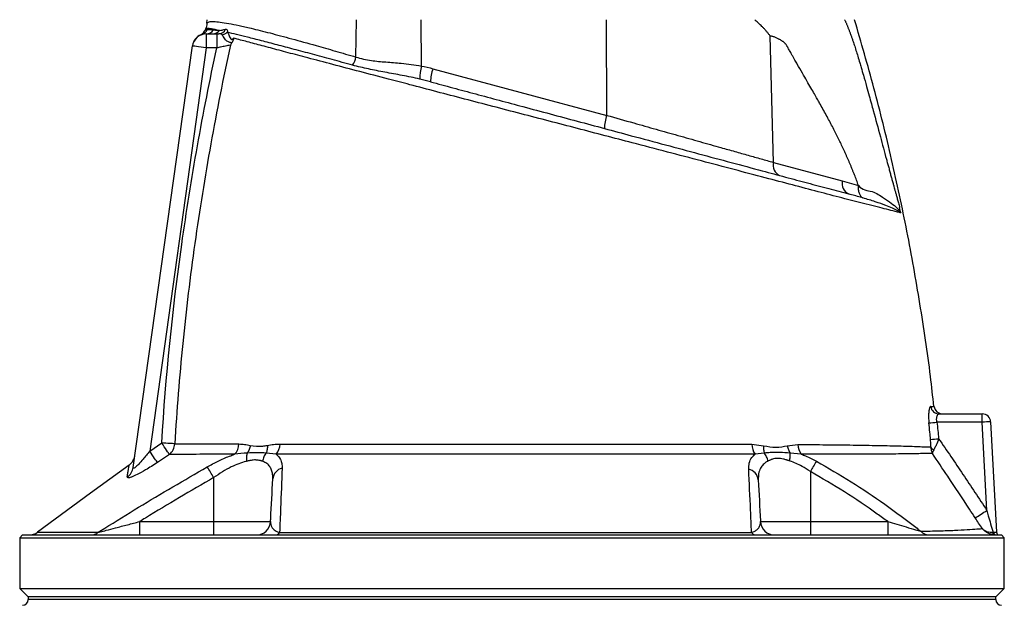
# Model space of a CAD drawing. Header units: millimetres. Extents: x 1849 to 3575, y 677 to 4294.
# Tile 4 of 5: x 2362 to 3062, y 3356 to 3772. Entities that reach past the tile are written whole.
import ezdxf

# ---------------------------------------------------------------- set-up
doc = ezdxf.new("R2010")
doc.units = ezdxf.units.MM
doc.header["$LTSCALE"] = 2

msp = doc.modelspace()

# ---------------------------------------------------------------- linework, layer by layer
at = {"color": 7, "linetype": 'Continuous', "lineweight": 25}
for p, q in [((2494.51, 3766.34), (2494.41, 3766.06)), ((2495.37, 3769.89), (2495.46, 3772.46)), ((2601.32, 3745.93), (2601.82, 3772.46)), ((2647.81, 3739.52), (2647.71, 3772.46)), ((2779.63, 3704.53), (2779.42, 3772.46)), ((2491.01, 3761.73), (2491.02, 3761.73)), ((2494.95, 3762.46), (2494.95, 3752.46)), ((2494.95, 3762.46), (2502.36, 3762.46)), ((2502.36, 3762.46), (2502.36, 3752.46)), ((2502.36, 3762.46), (2503.74, 3762.46)), ((2898.06, 3671.14), (2895.85, 3760.82)), ((2442.96, 3454.38), (2485.05, 3753.85)), ((2494.95, 3752.46), (2454.7, 3466.06)), ((2502.36, 3752.46), (2494.95, 3752.46)), ((2656.03, 3737.65), (2779.63, 3704.53)), ((2898.06, 3671.14), (2947.1, 3658)), ((2947.1, 3658), (2958.54, 3654.7)), ((3046.57, 3486.56), (3014.4, 3486.56)), ((3015.85, 3492.46), (3046.57, 3492.46)), ((3046.57, 3486.56), (3046.57, 3492.46)), ((3049.85, 3423.89), (3046.57, 3486.56)), ((3052.56, 3486.77), (3056.67, 3408.35)), ((2454.7, 3466.06), (2463.24, 3471.78)), ((2882.74, 3470.9), (2891.15, 3469.84)), ((2907.93, 3469.77), (2915.46, 3470.73)), ((2468.66, 3463.67), (2460.16, 3457.95)), ((2544.66, 3463.82), (2537.41, 3464.63)), ((2891.64, 3464.63), (2885.04, 3463.84)), ((2917.91, 3463.83), (2909.98, 3464.64)), ((2440.13, 3456.02), (2440.13, 3456.03)), ((2924.39, 3451.47), (2924.39, 3415.94)), ((2500.13, 3447.18), (2500.13, 3415.94)), ((2447.54, 3415.94), (2447.54, 3406.46)), ((2447.54, 3415.94), (2500.13, 3415.94)), ((2500.13, 3415.94), (2540.63, 3415.94)), ((2500.13, 3415.94), (2500.13, 3406.46)), ((2888.9, 3415.94), (2924.39, 3415.94)), ((2924.39, 3415.94), (2924.39, 3406.46)), ((2924.39, 3415.94), (2979.37, 3415.94)), ((2979.37, 3415.94), (2979.37, 3406.46)), ((2364.26, 3406.46), (2362.26, 3404.46)), ((2362.26, 3404.46), (2362.26, 3368.46)), ((2362.26, 3404.46), (2712.26, 3404.46)), ((2364.26, 3406.46), (2712.26, 3406.46)), ((2712.26, 3406.46), (3060.26, 3406.46)), ((2712.26, 3404.46), (3062.26, 3404.46)), ((3054.23, 3408.39), (3054.71, 3408.36)), ((3062.26, 3404.46), (3060.26, 3406.46)), ((3062.26, 3368.46), (3062.26, 3404.46)), ((2362.26, 3368.46), (2368.26, 3362.46)), ((2362.26, 3368.46), (2712.26, 3368.46)), ((2712.26, 3368.46), (3062.26, 3368.46)), ((3056.26, 3362.46), (3062.26, 3368.46)), ((2368.26, 3362.46), (2368.26, 3360.49)), ((3056.26, 3362.46), (2368.26, 3362.46)), ((3056.26, 3360.49), (3056.26, 3362.46))]:
    msp.add_line(p, q, dxfattribs=at)
at = {"color": 8, "linetype": 'Continuous', "lineweight": 25}
msp.add_line((3056.26, 3360.49), (2368.26, 3360.49), dxfattribs=at)
at = {"color": 7, "linetype": 'Continuous', "lineweight": 25, "flags": 128}
for points in [[(2494.95, 3752.46), (2493.02, 3752.73), (2491.16, 3752.99), (2489.45, 3753.23), (2487.95, 3753.44), (2486.72, 3753.62), (2485.8, 3753.75), (2485.24, 3753.82), (2485.05, 3753.85)], [(2460.16, 3457.95), (2459.88, 3458.36), (2459.45, 3459), (2458.89, 3459.83), (2458.21, 3460.85), (2457.42, 3462.02), (2456.56, 3463.3), (2455.64, 3464.66), (2454.7, 3466.06)], [(2472.48, 3471.21), (2471.82, 3471.25), (2470.98, 3471.31), (2469.97, 3471.37), (2468.81, 3471.44), (2467.52, 3471.52), (2466.15, 3471.6), (2464.71, 3471.69), (2463.24, 3471.78)], [(2468.66, 3463.67), (2468.38, 3464.09), (2467.95, 3464.73), (2467.39, 3465.57), (2466.71, 3466.59), (2465.93, 3467.75), (2465.08, 3469.03), (2464.17, 3470.38), (2463.24, 3471.78)], [(2440.09, 3456.09), (2412.7, 3436.05), (2374.99, 3408.46)], [(3055.28, 3406.48), (3055.07, 3406.54), (3054.86, 3406.65), (3054.68, 3406.83), (3054.52, 3407.07), (3054.4, 3407.35), (3054.3, 3407.68), (3054.25, 3408.02), (3054.23, 3408.39)]]:
    msp.add_lwpolyline(points, dxfattribs=at)
at = {"color": 7, "linetype": 'Continuous', "lineweight": 25}
for centre, radius, start, end in [((2499.89, 3763.51), 5.99, 155.14736, 162.0473), ((2494.95, 3752.46), 10, 90, 172), ((2494.97, 3752.57), 10, 113.30407, 172.0034), ((2488.48, 3767.19), 6, 294.85551, 342.09009), ((2490.15, 3767.63), 5.92, 287.60626, 338.24471), ((2494.92, 3768.24), 5.78, 270.32817, 329.61449), ((2499.73, 3768), 5.54, 270.49157, 324.69298), ((2503.64, 3767.98), 5.52, 270.99914, 335.12199), ((2505.35, 3768.14), 6.4, 276.74597, 314.21452), ((2583.98, 3749.62), 17.74, 327.71794, 347.96337), ((2691.13, 3729.95), 44.36, 167.53893, 179.62461), ((2685.69, 3727.37), 31.39, 160.87764, 178.22218), ((2809.29, 3694.25), 31.39, 160.87787, 178.22195), ((2905.91, 3669.18), 8.09, 165.92822, 245.23212), ((2954.95, 3656.04), 8.09, 165.92747, 245.23344), ((3015.89, 3498.39), 5.94, 185.91358, 269.57438), ((3018.35, 3498.46), 6, 186.53624, 269.25302), ((2998.52, 3629.91), 144.22, 274.02408, 276.31956), ((3046.57, 3486.46), 6, 3, 90), ((3052.57, 3400.57), 86.2, 90.00796, 93.99383), ((3000.65, 3618.48), 144.44, 273.63946, 275.93137), ((2462.28, 3471.64), 10.21, 308.65827, 357.58837), ((2507.13, 3471.49), 11.04, 315.67885, 358.02157), ((2535.4, 3471.37), 11.95, 320.82829, 358.50954), ((2895.61, 3471.18), 12.88, 181.23615, 214.75585), ((2927.48, 3471.11), 12.03, 181.80959, 217.28087), ((3014.12, 3471.1), 4.67, 207.51994, 243.74768), ((2434.25, 3464.2), 10, 305.83552, 351.61552), ((3107.17, 3350.54), 208.79, 148.77126, 151.09267), ((2433.39, 3455.75), 9.67, 303.41618, 351.85831), ((2344.02, 3359.88), 178.86, 29.21593, 32.0638), ((2550.96, 3445.39), 8.78, 103.94447, 174.61255), ((2878.68, 3444.68), 8.71, 5.76276, 77.56618), ((2926.08, 3608.6), 222.34, 301.29355, 303.82519), ((2530.64, 3416.46), 10, 270, 357), ((2898.88, 3416.46), 10, 183, 270), ((3008.81, 3414.42), 7.96, 222.09759, 269.18733), ((2368.99, 3416.46), 10, 270, 306.87038), ((2413.01, 3414.44), 7.98, 270.43696, 309.92065), ((2543.94, 3410.02), 3.58, 275.06999, 329.74214), ((2885.77, 3410.16), 3.71, 211.01516, 265.23493), ((3056.43, 3408.15), 1.74, 173.08899, 257.32613), ((3058.67, 3408.46), 2, 183, 270), ((2364.26, 3360.49), 4, 271, 0), ((3060.26, 3360.49), 4, 180, 269)]:
    msp.add_arc(centre, radius, start, end, dxfattribs=at)
msp.add_ellipse((3050.65, 3408.46), major_axis=(6.01, -0.1), ratio=0.005781, start_param=5.451423, end_param=6.283589, dxfattribs=at)
for points, knots in [([(2495.37, 3769.89), (2495.32, 3769.25), (2495.2, 3767.94), (2494.75, 3766.67), (2494.46, 3766.04), (2494.45, 3766.02)], [0, 0, 0, 0, 0.481131, 0.982618, 1, 1, 1, 1]), ([(2504.25, 3764.8), (2502.22, 3765.21), (2498.42, 3766), (2495.27, 3766.39), (2494.73, 3766.14), (2494.45, 3766.02)], [0, 0, 0, 0, 0.362554, 0.679851, 1, 1, 1, 1]), ([(2495.37, 3769.89), (2495.78, 3770.3), (2496.59, 3771.11), (2499.94, 3771.25), (2504.66, 3770.84), (2510.66, 3769.88), (2517.99, 3768.4), (2527.57, 3766.23), (2539.94, 3763.15), (2555.42, 3759.03), (2571.22, 3754.63), (2586.6, 3750.23), (2596.42, 3747.36), (2601.32, 3745.93)], [0, 0, 0, 0, 0.090278, 0.180564, 0.262436, 0.344603, 0.426779, 0.508664, 0.618226, 0.728124, 0.837711, 0.918854, 1, 1, 1, 1]), ([(2895.85, 3760.82), (2895.65, 3761.09), (2895.26, 3761.63), (2894.64, 3762.43), (2894.01, 3763.21), (2893.37, 3763.99), (2892.71, 3764.75), (2892.03, 3765.51), (2891.33, 3766.25), (2890.64, 3766.98), (2889.77, 3767.82), (2888.58, 3768.95), (2886.87, 3770.55), (2885.54, 3771.77), (2884.79, 3772.46)], [0, 0, 0, 0, 0.061077, 0.12251, 0.184317, 0.246519, 0.309134, 0.372181, 0.435678, 0.499644, 0.56001, 0.663535, 0.810207, 1, 1, 1, 1]), ([(2948.75, 3772.46), (2948.87, 3772.21), (2949.1, 3771.71), (2949.44, 3770.94), (2949.79, 3770.15), (2950.14, 3769.34), (2950.49, 3768.5), (2950.84, 3767.65), (2951.19, 3766.77), (2951.54, 3765.88), (2951.9, 3764.96), (2952.26, 3764.02), (2952.61, 3763.06), (2952.97, 3762.08), (2953.34, 3761.07), (2953.7, 3760.05), (2954.07, 3759), (2954.7, 3757.16), (2955.62, 3754.4), (2956.85, 3750.58), (2958.16, 3746.36), (2959.39, 3742.31), (2960.71, 3737.8), (2962.33, 3732.2), (2964.23, 3725.5), (2966.12, 3718.75), (2967.69, 3713.04), (2970.35, 3703.31), (2973.92, 3690.15), (2977.3, 3677.63), (2979.27, 3670.36), (2980.08, 3667.38), (2980.88, 3664.47), (2981.65, 3661.64), (2982.41, 3658.88), (2983, 3656.73), (2983.46, 3655.08), (2983.83, 3653.76), (2984.29, 3652.12), (2984.84, 3650.14), (2985.48, 3647.82), (2986.2, 3645.17), (2987, 3642.18), (2987.56, 3640.08), (2987.85, 3638.97)], [0, 0, 0, 0, 0.006505, 0.013097, 0.01978, 0.026557, 0.033431, 0.040405, 0.047482, 0.054664, 0.061955, 0.069357, 0.076872, 0.084502, 0.092251, 0.100119, 0.108109, 0.116224, 0.142061, 0.170607, 0.201889, 0.23593, 0.260358, 0.301454, 0.35921, 0.407807, 0.449606, 0.484611, 0.621537, 0.738683, 0.761365, 0.783575, 0.805315, 0.826589, 0.847401, 0.867756, 0.87521, 0.885269, 0.89793, 0.913186, 0.931031, 0.951456, 0.974449, 1, 1, 1, 1]), ([(3012.19, 3497.75), (3011.42, 3504.86), (3008.78, 3529.27), (3002.48, 3570.78), (2993.34, 3622.21), (2982.38, 3673.29), (2970.05, 3723.45), (2960.49, 3756.32), (2955.8, 3772.46)], [0, 0, 0, 0, 0.076361, 0.262361, 0.448337, 0.634339, 0.820416, 1, 1, 1, 1]), ([(2495.65, 3765.44), (2495.67, 3765.44), (2496.17, 3765.48), (2497.37, 3765.54), (2499.06, 3765.39), (2499.91, 3765.32)], [0, 0, 0, 0, 0.022047, 0.510234, 1, 1, 1, 1]), ([(2499.91, 3765.32), (2500.18, 3765.28), (2501.44, 3765.13), (2503.01, 3764.95), (2504.25, 3764.8)], [0, 0, 0, 0, 0.2181, 1, 1, 1, 1]), ([(2506.1, 3761.78), (2505.66, 3762.02), (2504.95, 3762.4), (2504.07, 3762.44), (2503.74, 3762.46)], [0, 0, 0, 0, 0.623883, 1, 1, 1, 1]), ([(2504.25, 3764.8), (2504.87, 3764.91), (2506.29, 3765.16), (2507.8, 3765.48), (2508.65, 3765.66)], [0, 0, 0, 0, 0.442035, 1, 1, 1, 1]), ([(2513.25, 3756.25), (2513.19, 3756.23), (2512.97, 3756.15), (2512.51, 3756.12), (2511.72, 3756.26), (2510.39, 3756.73), (2508.14, 3758.21), (2507.06, 3760.63), (2506.33, 3761.5), (2506.1, 3761.78)], [0, 0, 0, 0, 0.032403, 0.128506, 0.218862, 0.330029, 0.564226, 0.861688, 1, 1, 1, 1]), ([(2508.65, 3765.66), (2508.96, 3765.65), (2509.58, 3765.65), (2510.01, 3764.76), (2509.87, 3763.92), (2509.81, 3763.55)], [0, 0, 0, 0, 0.350858, 0.71035, 1, 1, 1, 1]), ([(2509.81, 3763.55), (2510.03, 3763.29), (2510.64, 3762.56), (2511.2, 3760.8), (2512.07, 3759.13), (2512.63, 3758.59), (2512.95, 3758.43), (2513.25, 3758.42), (2513.59, 3758.6), (2513.93, 3758.97), (2514.19, 3759.28), (2514.28, 3759.39)], [0, 0, 0, 0, 0.186729, 0.521087, 0.694933, 0.756773, 0.801446, 0.84621, 0.891297, 0.96191, 1, 1, 1, 1]), ([(2598.97, 3740.15), (2594.02, 3741.5), (2584.1, 3744.21), (2570.21, 3747.96), (2557.17, 3751.46), (2545.05, 3754.66), (2533.94, 3757.56), (2524.37, 3760), (2516.23, 3762.03), (2511.95, 3763.04), (2509.81, 3763.55)], [0, 0, 0, 0, 0.126402, 0.253585, 0.380306, 0.507024, 0.637271, 0.767516, 0.883416, 1, 1, 1, 1]), ([(2514.28, 3759.39), (2514.28, 3759.39), (2514.2, 3758.93), (2514.04, 3758.13), (2513.69, 3757.02), (2513.39, 3756.51), (2513.25, 3756.25)], [0, 0, 0, 0, 0.00813, 0.403328, 0.701007, 1, 1, 1, 1]), ([(2988.8, 3635.25), (2988.06, 3635.43), (2986.58, 3635.8), (2982.69, 3636.76), (2977.33, 3638.1), (2970.26, 3639.87), (2960.36, 3642.35), (2947.03, 3645.77), (2930.06, 3650.22), (2911.76, 3655.05), (2891.86, 3660.3), (2870.34, 3665.95), (2847.08, 3672.07), (2822.87, 3678.43), (2799.94, 3684.43), (2778.5, 3690.03), (2758.78, 3695.17), (2738.79, 3700.39), (2718.66, 3705.64), (2698.51, 3710.9), (2678.48, 3716.12), (2658.75, 3721.28), (2640.7, 3726), (2622.37, 3730.8), (2603.93, 3735.64), (2584.71, 3740.69), (2567.73, 3745.17), (2552.99, 3749.07), (2540.31, 3752.44), (2528.98, 3755.46), (2520.39, 3757.75), (2515.93, 3758.95), (2514.28, 3759.39)], [0, 0, 0, 0, 0.019713, 0.039426, 0.06504, 0.088903, 0.112771, 0.153073, 0.19351, 0.23401, 0.274399, 0.318586, 0.362901, 0.407199, 0.451363, 0.4844, 0.517552, 0.550695, 0.583721, 0.616826, 0.650054, 0.683285, 0.716393, 0.743279, 0.780619, 0.81805, 0.855382, 0.886879, 0.918501, 0.950118, 0.981608, 1, 1, 1, 1]), ([(2958.54, 3654.7), (2958.32, 3655.32), (2957.88, 3656.55), (2957.19, 3658.41), (2956.49, 3660.28), (2955.77, 3662.16), (2955.03, 3664.04), (2954.27, 3665.94), (2953.49, 3667.84), (2952.69, 3669.76), (2951.87, 3671.69), (2951.03, 3673.62), (2950.18, 3675.57), (2949.3, 3677.52), (2948.4, 3679.49), (2946.65, 3683.26), (2943.89, 3688.96), (2939.95, 3696.7), (2935.62, 3704.86), (2932.01, 3711.38), (2929.18, 3716.39), (2927.13, 3719.98), (2924.68, 3724.24), (2921.83, 3729.18), (2918.58, 3734.79), (2916, 3739.21), (2914.21, 3742.3), (2913.31, 3743.89), (2912.32, 3745.69), (2911.34, 3747.47), (2910.43, 3749.12), (2909.65, 3750.51), (2908.95, 3751.74), (2908.34, 3752.8), (2907.8, 3753.69), (2907.34, 3754.41), (2906.97, 3754.97), (2906.63, 3755.4), (2906.29, 3755.77), (2905.89, 3756.14), (2905.43, 3756.52), (2904.92, 3756.91), (2904.35, 3757.3), (2903.72, 3757.71), (2903.04, 3758.11), (2902.3, 3758.53), (2901.46, 3758.98), (2900.54, 3759.42), (2899.57, 3759.84), (2898.62, 3760.19), (2897.68, 3760.47), (2896.76, 3760.68), (2896.15, 3760.77), (2895.85, 3760.82)], [0, 0, 0, 0, 0.014704, 0.029556, 0.044557, 0.05971, 0.075015, 0.090474, 0.106088, 0.121858, 0.137786, 0.153872, 0.170118, 0.186525, 0.203094, 0.219826, 0.282441, 0.349841, 0.422063, 0.499138, 0.525545, 0.558172, 0.597019, 0.642087, 0.693376, 0.750886, 0.763599, 0.778025, 0.794165, 0.81202, 0.825981, 0.838522, 0.849644, 0.859348, 0.867636, 0.874512, 0.879981, 0.883799, 0.888088, 0.892873, 0.89817, 0.903991, 0.910347, 0.917245, 0.92469, 0.932686, 0.941238, 0.951698, 0.961868, 0.971763, 0.981404, 0.990809, 1, 1, 1, 1]), ([(2463.24, 3471.78), (2466.13, 3519), (2470.91, 3566.01), (2479.13, 3624.54), (2480.88, 3636.24), (2484.61, 3659.59), (2486.58, 3671.24), (2492.81, 3706.15), (2497.38, 3729.34), (2502.36, 3752.46)], [0, 0, 0, 0, 0.5, 0.5, 0.625, 0.625, 0.75, 0.75, 1, 1, 1, 1]), ([(2512.08, 3754.39), (2507, 3731.08), (2502.34, 3707.69), (2496, 3672.49), (2494, 3660.74), (2490.23, 3637.19), (2488.45, 3625.39), (2483.46, 3589.96), (2480.6, 3566.28), (2475.82, 3518.81), (2473.91, 3495.03), (2472.48, 3471.21)], [0, 0, 0, 0, 0.25, 0.25, 0.375, 0.375, 0.5, 0.5, 0.75, 0.75, 1, 1, 1, 1]), ([(2512.08, 3754.39), (2511.53, 3754.28), (2510.57, 3754.09), (2508.16, 3753.61), (2505.44, 3753.07), (2503.29, 3752.64), (2502.36, 3752.46)], [0, 0, 0, 0, 0.259392, 0.456807, 0.764128, 1, 1, 1, 1]), ([(2513.25, 3756.25), (2512.86, 3755.64), (2512.46, 3755.03), (2512.08, 3754.4), (2512.08, 3754.39)], [0, 0, 0, 0, 0.989597, 1, 1, 1, 1]), ([(2601.32, 3745.93), (2603.07, 3745.42), (2606.58, 3744.4), (2613.63, 3743.2), (2622.6, 3742.39), (2632.2, 3741.71), (2640.69, 3740.82), (2645.43, 3739.95), (2647.81, 3739.52)], [0, 0, 0, 0, 0.1282429, 0.2579861, 0.4796052, 0.7062373, 0.8522949, 1, 1, 1, 1]), ([(2646.77, 3730.24), (2642.56, 3731.22), (2638.37, 3732.07), (2632.14, 3733.28), (2630.07, 3733.66), (2625.98, 3734.42), (2623.95, 3734.79), (2617.93, 3735.9), (2613.99, 3736.65), (2606.3, 3738.28), (2602.58, 3739.17), (2598.97, 3740.15)], [0, 0, 0, 0, 0.25, 0.25, 0.375, 0.375, 0.5, 0.5, 0.75, 0.75, 1, 1, 1, 1]), ([(2654.31, 3728.34), (2659.61, 3726.92), (2670.2, 3724.08), (2686.56, 3719.7), (2703.2, 3715.24), (2720.88, 3710.5), (2739.4, 3705.54), (2758.79, 3700.35), (2778.09, 3695.17), (2799.15, 3689.53), (2821.52, 3683.54), (2845.2, 3677.19), (2868.22, 3671.02), (2888.75, 3665.52), (2906.77, 3660.69), (2922.55, 3656.46), (2937.63, 3652.42), (2946.92, 3649.94), (2951.56, 3648.69)], [0, 0, 0, 0, 0.049163, 0.098327, 0.148545, 0.198762, 0.256365, 0.313971, 0.373236, 0.432505, 0.510301, 0.588127, 0.667778, 0.747427, 0.810117, 0.872806, 0.936405, 1, 1, 1, 1]), ([(2779.63, 3704.53), (2786.03, 3702.73), (2797.83, 3699.4), (2814.72, 3694.64), (2830.47, 3690.2), (2845.89, 3685.85), (2859.31, 3682.07), (2870.68, 3678.86), (2880.21, 3676.17), (2889.41, 3673.58), (2895.18, 3671.96), (2898.06, 3671.14)], [0, 0, 0, 0, 0.146285, 0.269867, 0.393449, 0.520648, 0.647844, 0.735225, 0.822605, 0.911303, 1, 1, 1, 1]), ([(2958.54, 3654.7), (2958.41, 3653.74), (2958.38, 3652.78), (2958.53, 3650.96), (2958.71, 3650.09), (2959.27, 3648.53), (2959.64, 3647.84), (2960.56, 3646.68), (2961.09, 3646.22), (2961.69, 3645.89)], [0, 0, 0, 0, 0.25, 0.25, 0.5, 0.5, 0.75, 0.75, 1, 1, 1, 1]), ([(2958.54, 3654.7), (2958.54, 3654.7), (2961.16, 3651.21), (2968.82, 3651.4), (2976.13, 3645.98), (2982.11, 3642.26), (2986.04, 3638.75), (2987.94, 3636.52), (2988.66, 3635.47), (2988.74, 3635.36), (2988.77, 3635.3), (2988.79, 3635.27), (2988.8, 3635.26), (2988.8, 3635.25), (2988.8, 3635.25), (2988.8, 3635.25), (2988.8, 3635.25)], [0, 0, 0, 0, 0.000003, 0.231558, 0.462979, 0.64891, 0.834817, 0.98182, 0.991292, 0.996028, 0.998399, 0.99959, 0.999895, 0.999962, 0.999996, 1, 1, 1, 1]), ([(2961.69, 3645.89), (2961.08, 3646.07), (2957.8, 3647.01), (2954.36, 3647.94), (2951.56, 3648.69)], [0, 0, 0, 0, 0.186592, 1, 1, 1, 1]), ([(2988.8, 3635.25), (2988.8, 3635.25), (2988.8, 3635.25), (2988.8, 3635.25), (2988.79, 3635.26), (2988.78, 3635.27), (2988.75, 3635.29), (2988.68, 3635.34), (2988.06, 3635.81), (2986.41, 3636.83), (2982.95, 3638.53), (2977.71, 3640.67), (2970.78, 3643.14), (2964.72, 3644.97), (2961.69, 3645.89)], [0, 0, 0, 0, 0.000012, 0.000059, 0.00033, 0.001479, 0.0038, 0.008452, 0.017764, 0.162652, 0.347689, 0.532748, 0.766328, 1, 1, 1, 1]), ([(3009.99, 3497.78), (3009.81, 3497.71), (3009.4, 3497.55), (3008.85, 3496.03), (3008.46, 3493.38), (3008.33, 3489.91), (3008.54, 3487.34), (3008.64, 3486.04)], [0, 0, 0, 0, 0.157293, 0.368237, 0.576823, 0.78759, 1, 1, 1, 1]), ([(3009.82, 3474.34), (3009.65, 3476.03), (3009.27, 3479.94), (3008.87, 3483.84), (3008.64, 3486.04)], [0, 0, 0, 0, 0.434865, 1, 1, 1, 1]), ([(3014.4, 3486.56), (3014.31, 3486.96), (3014.25, 3487.35), (3014.17, 3488.12), (3014.16, 3488.51), (3014.17, 3489.24), (3014.19, 3489.58), (3014.28, 3490.23), (3014.35, 3490.53), (3014.58, 3491.34), (3014.8, 3491.76), (3015.17, 3492.18), (3015.3, 3492.28), (3015.57, 3492.42), (3015.7, 3492.46), (3015.85, 3492.46)], [0, 0, 0, 0, 0.125, 0.125, 0.25, 0.25, 0.375, 0.375, 0.5, 0.5, 0.75, 0.75, 0.875, 0.875, 1, 1, 1, 1]), ([(3009.98, 3468.95), (3009.98, 3468.95), (3010.03, 3469.37), (3010.08, 3471.1), (3009.93, 3472.98), (3009.82, 3474.34)], [0, 0, 0, 0, 0.0016143, 0.2832018, 1, 1, 1, 1]), ([(3015.58, 3474.82), (3014.97, 3473.22), (3014.21, 3471.2), (3012.99, 3468.57), (3012.44, 3467.59), (3012.05, 3466.91)], [0, 0, 0, 0, 0.533991, 0.678446, 1, 1, 1, 1]), ([(3015.58, 3474.82), (3021.41, 3466.41), (3027.17, 3457.95), (3038.58, 3440.97), (3044.23, 3432.44), (3049.85, 3423.89)], [0, 0, 0, 0, 0.5, 0.5, 1, 1, 1, 1]), ([(2454.7, 3466.06), (2453.15, 3464.07), (2450.54, 3460.71), (2447.04, 3456.79), (2444.86, 3454.71), (2443.73, 3453.92), (2443.16, 3453.73), (2442.93, 3453.92), (2442.95, 3454.25), (2442.96, 3454.38)], [0, 0, 0, 0, 0.3381138, 0.5709972, 0.7336132, 0.8165736, 0.8770845, 0.9548764, 1, 1, 1, 1]), ([(2472.48, 3471.21), (2474.89, 3471.21), (2479.7, 3471.19), (2488.49, 3471.17), (2498.43, 3471.15), (2508.42, 3471.13), (2515.32, 3471.11), (2518.16, 3471.11)], [0, 0, 0, 0, 0.210018, 0.420042, 0.634609, 0.849179, 1, 1, 1, 1]), ([(2518.16, 3471.11), (2519.48, 3471.04), (2522.11, 3470.9), (2524.79, 3470.36), (2526.14, 3470.09)], [0, 0, 0, 0, 0.498464, 1, 1, 1, 1]), ([(2526.14, 3470.09), (2525.99, 3469.09), (2525.73, 3468.11), (2525.01, 3466.26), (2524.55, 3465.39), (2524.02, 3464.62)], [0, 0, 0, 0, 0.5, 0.5, 1, 1, 1, 1]), ([(2526.14, 3470.09), (2529.07, 3469.73), (2533.06, 3469.25), (2537.28, 3469.9), (2538.4, 3470.07)], [0, 0, 0, 0, 0.735158, 1, 1, 1, 1]), ([(2538.4, 3470.07), (2538.43, 3469.08), (2538.36, 3468.1), (2538.03, 3466.26), (2537.76, 3465.4), (2537.41, 3464.63)], [0, 0, 0, 0, 0.5, 0.5, 1, 1, 1, 1]), ([(2538.4, 3470.07), (2539.86, 3470.34), (2542.8, 3470.87), (2545.83, 3471), (2547.34, 3471.06)], [0, 0, 0, 0, 0.49913, 1, 1, 1, 1]), ([(2547.34, 3471.06), (2553.17, 3471.05), (2564.85, 3471.04), (2583.76, 3471.02), (2603.5, 3471), (2624.02, 3470.99), (2645.19, 3470.98), (2666.87, 3470.98), (2688.89, 3470.98), (2710.92, 3470.98), (2732.83, 3470.98), (2754.48, 3470.98), (2775.84, 3470.98), (2797.52, 3470.99), (2819.35, 3470.99), (2841.27, 3470.99), (2862.49, 3470.97), (2876, 3470.92), (2882.74, 3470.9)], [0, 0, 0, 0, 0.061194, 0.122607, 0.18402, 0.245214, 0.306409, 0.36783, 0.429242, 0.490425, 0.550512, 0.610816, 0.67113, 0.73123, 0.798305, 0.865545, 0.932845, 1, 1, 1, 1]), ([(2891.15, 3469.84), (2891.07, 3468.89), (2891.07, 3467.95), (2891.23, 3466.19), (2891.4, 3465.36), (2891.64, 3464.63)], [0, 0, 0, 0, 0.5, 0.5, 1, 1, 1, 1]), ([(2891.15, 3469.84), (2894.12, 3469.31), (2897.09, 3468.78), (2902.7, 3468.8), (2905.32, 3469.29), (2907.93, 3469.77)], [0, 0, 0, 0, 0.51749, 0.519395, 1, 1, 1, 1]), ([(2909.98, 3464.64), (2907.53, 3464.81), (2902.59, 3465.15), (2896.51, 3465), (2893.02, 3464.73), (2891.64, 3464.63)], [0, 0, 0, 0, 0.3738774, 0.7521107, 1, 1, 1, 1]), ([(2907.93, 3469.77), (2908.12, 3468.84), (2908.39, 3467.92), (2909.08, 3466.19), (2909.5, 3465.38), (2909.98, 3464.64)], [0, 0, 0, 0, 0.5, 0.5, 1, 1, 1, 1]), ([(2915.46, 3470.73), (2922.33, 3470.68), (2936.06, 3470.57), (2955.1, 3470.34), (2972.85, 3470.03), (2986.19, 3469.75), (2995.5, 3469.46), (3001.24, 3469.25), (3006.21, 3469.08), (3008.72, 3468.99), (3009.98, 3468.95)], [0, 0, 0, 0, 0.1710134, 0.3420285, 0.5164556, 0.6908856, 0.7672979, 0.843692, 0.921851, 1, 1, 1, 1]), ([(3009.98, 3468.95), (3010.02, 3468.27), (3010.11, 3466.86), (3010.61, 3465.37), (3011, 3464.55), (3011.1, 3464.37), (3011.1, 3464.36)], [0, 0, 0, 0, 0.41296, 0.865601, 0.994406, 1, 1, 1, 1]), ([(3012.05, 3466.91), (3011.81, 3466.48), (3011.34, 3465.63), (3011.13, 3464.84), (3011.1, 3464.45), (3011.1, 3464.37), (3011.1, 3464.36)], [0, 0, 0, 0, 0.438666, 0.865639, 0.99442, 1, 1, 1, 1]), ([(2515.03, 3463.78), (2512.14, 3463.77), (2505.22, 3463.76), (2495.23, 3463.74), (2485.17, 3463.71), (2476.15, 3463.69), (2471.15, 3463.68), (2468.66, 3463.67)], [0, 0, 0, 0, 0.150785, 0.36084, 0.570892, 0.785449, 1, 1, 1, 1]), ([(2495.6, 3454.82), (2498.16, 3456.21), (2503.33, 3459.01), (2509.91, 3461.92), (2513.8, 3463.33), (2515.03, 3463.78)], [0, 0, 0, 0, 0.399791, 0.809415, 1, 1, 1, 1]), ([(2523.55, 3458.79), (2523.39, 3458.75), (2521.6, 3458.32), (2518, 3457.16), (2512.37, 3454.67), (2506.3, 3451.35), (2502.2, 3448.58), (2500.13, 3447.18)], [0, 0, 0, 0, 0.020282, 0.236447, 0.459816, 0.7263, 1, 1, 1, 1]), ([(2524.02, 3464.62), (2523.75, 3463.81), (2523.58, 3462.88), (2523.42, 3460.9), (2523.43, 3459.85), (2523.55, 3458.79)], [0, 0, 0, 0, 0.5, 0.5, 1, 1, 1, 1]), ([(2534.94, 3458.78), (2534.77, 3458.83), (2534.44, 3458.95), (2533.93, 3459.1), (2533.45, 3459.23), (2532.99, 3459.35), (2532.25, 3459.51), (2531.21, 3459.66), (2529.81, 3459.74), (2528.34, 3459.67), (2527.01, 3459.5), (2525.8, 3459.29), (2524.73, 3459.06), (2523.95, 3458.88), (2523.55, 3458.79)], [0, 0, 0, 0, 0.056649, 0.109936, 0.159864, 0.206441, 0.249676, 0.377422, 0.499016, 0.621386, 0.749674, 0.82396, 0.907391, 1, 1, 1, 1]), ([(2537.41, 3464.63), (2535.32, 3464.72), (2531.12, 3464.9), (2526.39, 3464.71), (2524.02, 3464.62)], [0, 0, 0, 0, 0.497982, 1, 1, 1, 1]), ([(2537.41, 3464.63), (2536.76, 3463.82), (2536.21, 3462.89), (2535.38, 3460.9), (2535.09, 3459.84), (2534.94, 3458.78)], [0, 0, 0, 0, 0.5, 0.5, 1, 1, 1, 1]), ([(2542.21, 3446.22), (2542.22, 3447.31), (2542.23, 3449.53), (2541.5, 3452.5), (2540.14, 3455.12), (2538.09, 3457.36), (2536.01, 3458.29), (2534.94, 3458.78)], [0, 0, 0, 0, 0.198077, 0.398737, 0.592799, 0.790952, 1, 1, 1, 1]), ([(2885.04, 3463.84), (2878.23, 3463.85), (2864.61, 3463.85), (2843.17, 3463.87), (2821.01, 3463.88), (2798.89, 3463.89), (2776.89, 3463.9), (2755.19, 3463.9), (2733.17, 3463.9), (2710.9, 3463.9), (2688.5, 3463.9), (2666.12, 3463.9), (2644.07, 3463.89), (2622.56, 3463.89), (2601.71, 3463.87), (2581.66, 3463.86), (2562.45, 3463.84), (2550.58, 3463.83), (2544.66, 3463.82)], [0, 0, 0, 0, 0.066909, 0.133967, 0.200969, 0.267803, 0.327991, 0.388395, 0.44879, 0.508967, 0.570239, 0.63174, 0.69325, 0.754533, 0.81579, 0.877267, 0.938743, 1, 1, 1, 1]), ([(2544.66, 3463.82), (2545.77, 3462.67), (2547.62, 3460.75), (2548.75, 3457.26), (2548.81, 3455.04), (2548.84, 3453.92)], [0, 0, 0, 0, 0.425645, 0.71074, 1, 1, 1, 1]), ([(2880.56, 3453.19), (2880.61, 3454.65), (2880.71, 3457.62), (2882.33, 3461.21), (2884.23, 3463.06), (2885.04, 3463.84)], [0, 0, 0, 0, 0.359938, 0.729455, 1, 1, 1, 1]), ([(2894.25, 3458.91), (2894.03, 3458.8), (2892.73, 3458.14), (2890.72, 3456.57), (2888.66, 3453.68), (2887.38, 3450.01), (2887.36, 3447.05), (2887.34, 3445.56)], [0, 0, 0, 0, 0.043044, 0.251478, 0.466493, 0.729706, 1, 1, 1, 1]), ([(2894.25, 3458.91), (2894.07, 3459.95), (2893.75, 3460.98), (2892.86, 3462.92), (2892.3, 3463.83), (2891.64, 3464.63)], [0, 0, 0, 0, 0.5, 0.5, 1, 1, 1, 1]), ([(2909.65, 3459.03), (2909.42, 3459.1), (2908.97, 3459.24), (2908.37, 3459.43), (2907.87, 3459.58), (2907.18, 3459.79), (2906.33, 3460.03), (2904.89, 3460.41), (2903.15, 3460.77), (2901.1, 3460.91), (2899.17, 3460.72), (2897.7, 3460.33), (2896.58, 3459.93), (2895.85, 3459.64), (2895.06, 3459.29), (2894.57, 3459.06), (2894.25, 3458.91)], [0, 0, 0, 0, 0.039729, 0.073756, 0.102077, 0.12469, 0.190808, 0.248842, 0.373224, 0.498565, 0.623177, 0.748673, 0.806859, 0.874268, 0.919078, 1, 1, 1, 1]), ([(2909.65, 3459.03), (2909.84, 3460.05), (2909.97, 3461.06), (2910.08, 3462.96), (2910.07, 3463.85), (2909.98, 3464.64)], [0, 0, 0, 0, 0.5, 0.5, 1, 1, 1, 1]), ([(2924.39, 3451.47), (2922.45, 3452.76), (2919.18, 3454.95), (2914.24, 3457.39), (2911.25, 3458.54), (2909.72, 3459.01), (2909.65, 3459.03)], [0, 0, 0, 0, 0.412001, 0.695598, 0.986213, 1, 1, 1, 1]), ([(3011.1, 3464.36), (3009.9, 3464.34), (3007.5, 3464.29), (3002.78, 3464.2), (2997.27, 3464.1), (2988.27, 3463.97), (2975.4, 3463.89), (2957.97, 3463.85), (2938.93, 3463.82), (2924.92, 3463.83), (2917.91, 3463.83)], [0, 0, 0, 0, 0.075059, 0.150126, 0.226818, 0.303528, 0.475804, 0.648079, 0.82404, 1, 1, 1, 1]), ([(2917.91, 3463.83), (2918.95, 3463.41), (2922.58, 3461.96), (2926.11, 3460.11), (2928.63, 3458.79)], [0, 0, 0, 0, 0.285476, 1, 1, 1, 1]), ([(2928.63, 3458.79), (2936.93, 3454.04), (2953.54, 3444.53), (2977.37, 3428.53), (2993.63, 3416.43), (3002.02, 3409.79), (3002.91, 3409.08)], [0, 0, 0, 0, 0.320705, 0.641324, 0.961688, 1, 1, 1, 1]), ([(3041.57, 3418.61), (3040.23, 3420.65), (3033.77, 3430.52), (3023.66, 3445.8), (3014.76, 3458.96), (3011.1, 3464.36)], [0, 0, 0, 0, 0.13318, 0.643831, 1, 1, 1, 1]), ([(2418.13, 3408.32), (2419.65, 3409.27), (2429.14, 3415.25), (2454.71, 3431.17), (2479.24, 3445.36), (2495.6, 3454.82)], [0, 0, 0, 0, 0.059403, 0.372563, 1, 1, 1, 1]), ([(2460.16, 3457.95), (2458.75, 3457.02), (2455.94, 3455.16), (2451.01, 3452.15), (2446.01, 3449.4), (2442.85, 3447.98), (2440.66, 3447.2), (2439.07, 3446.85), (2438.66, 3447.29), (2438.71, 3447.67), (2438.72, 3447.68)], [0, 0, 0, 0, 0.144788, 0.289422, 0.505799, 0.67724, 0.690524, 0.849379, 0.996362, 1, 1, 1, 1]), ([(2548.84, 3453.92), (2548.48, 3444.5), (2547.92, 3429.53), (2547.27, 3413.99), (2547.03, 3408.22)], [0, 0, 0, 0, 0.6286634, 1, 1, 1, 1]), ([(2882.59, 3408.25), (2882.35, 3413.52), (2881.69, 3428.56), (2881, 3443.49), (2880.56, 3453.19)], [0, 0, 0, 0, 0.350959, 1, 1, 1, 1]), ([(2979.37, 3415.94), (2976.91, 3417.73), (2966.88, 3425.08), (2948.79, 3437.34), (2932.52, 3446.76), (2924.39, 3451.47)], [0, 0, 0, 0, 0.139351, 0.569671, 1, 1, 1, 1]), ([(2500.13, 3447.18), (2483.89, 3437.73), (2466.26, 3427.48), (2448.9, 3416.78), (2447.54, 3415.94)], [0, 0, 0, 0, 0.9214204, 1, 1, 1, 1]), ([(2540.63, 3415.94), (2540.66, 3416.54), (2541.19, 3426.8), (2541.72, 3436.8), (2542.21, 3446.22)], [0, 0, 0, 0, 0.058682, 1, 1, 1, 1]), ([(2887.34, 3445.56), (2887.85, 3435.85), (2888.37, 3425.98), (2888.89, 3416.09), (2888.9, 3415.94)], [0, 0, 0, 0, 0.984739, 1, 1, 1, 1]), ([(3049.85, 3423.89), (3050.2, 3422.63), (3051.63, 3417.44), (3053.11, 3412.29), (3054.23, 3408.39)], [0, 0, 0, 0, 0.243435, 1, 1, 1, 1]), ([(3046.62, 3411.02), (3045.75, 3412.31), (3044.06, 3414.82), (3042.39, 3417.37), (3041.57, 3418.61)], [0, 0, 0, 0, 0.513391, 1, 1, 1, 1]), ([(2418.13, 3408.32), (2418.6, 3408.44), (2420.25, 3408.86), (2424.45, 3409.94), (2430.93, 3411.63), (2438.92, 3413.7), (2444.66, 3415.19), (2447.54, 3415.94)], [0, 0, 0, 0, 0.059895, 0.21332, 0.436321, 0.71672, 1, 1, 1, 1]), ([(2540.63, 3415.94), (2540.62, 3415.61), (2540.61, 3414.64), (2540.99, 3413.01), (2542.07, 3411.06), (2543.68, 3409.59), (2545.53, 3408.65), (2546.53, 3408.37), (2547.03, 3408.22)], [0, 0, 0, 0, 0.120409, 0.36421, 0.60974, 0.857381, 0.927724, 1, 1, 1, 1]), ([(2882.59, 3408.25), (2883.01, 3408.37), (2884.5, 3408.81), (2886.26, 3409.93), (2887.87, 3411.64), (2888.82, 3413.72), (2888.87, 3415.19), (2888.9, 3415.94)], [0, 0, 0, 0, 0.062071, 0.218163, 0.446375, 0.72192, 1, 1, 1, 1]), ([(2979.37, 3415.94), (2981.56, 3415.3), (2985.96, 3414.02), (2992.62, 3412.07), (2998.61, 3410.32), (3001.71, 3409.43), (3002.91, 3409.08)], [0, 0, 0, 0, 0.26616, 0.534958, 0.820437, 1, 1, 1, 1]), ([(3002.91, 3409.08), (3007.38, 3409.18), (3016.32, 3409.37), (3027.27, 3409.75), (3036.28, 3410.24), (3042.43, 3410.68), (3045.4, 3410.92), (3046.45, 3411.01), (3046.62, 3411.02)], [0, 0, 0, 0, 0.202931, 0.405864, 0.61444, 0.823014, 0.972808, 1, 1, 1, 1]), ([(3055.28, 3406.48), (3053.7, 3406.79), (3050.77, 3407.34), (3048.24, 3409.24), (3047.06, 3410.49), (3046.74, 3410.87), (3046.65, 3410.98), (3046.62, 3411.01), (3046.62, 3411.02)], [0, 0, 0, 0, 0.454113, 0.843157, 0.954705, 0.987187, 0.997733, 1, 1, 1, 1]), ([(3046.62, 3411.02), (3046.62, 3411.02), (3046.65, 3410.98), (3046.78, 3410.84), (3047.75, 3409.86), (3049.92, 3408.45), (3052.82, 3408.41), (3054.23, 3408.39)], [0, 0, 0, 0, 0.002279, 0.020567, 0.075995, 0.548633, 1, 1, 1, 1]), ([(2547.03, 3408.22), (2555.23, 3408.22), (2571.64, 3408.21), (2597.74, 3408.2), (2624.83, 3408.2), (2652.63, 3408.2), (2680.66, 3408.2), (2709, 3408.2), (2737.63, 3408.2), (2763.45, 3408.2), (2786.11, 3408.2), (2805.65, 3408.2), (2824.97, 3408.2), (2843.95, 3408.21), (2863.33, 3408.22), (2875.93, 3408.24), (2882.59, 3408.25)], [0, 0, 0, 0, 0.079284, 0.158568, 0.240121, 0.321674, 0.401612, 0.481549, 0.563813, 0.646077, 0.703418, 0.760861, 0.818305, 0.876592, 0.934879, 1, 1, 1, 1])]:
    msp.add_open_spline(points, degree=3, knots=knots, dxfattribs=at)
at = {"color": 8, "linetype": 'Continuous', "lineweight": 25}
for points, knots in [([(2491.94, 3761.99), (2491.5, 3761.87), (2490.89, 3761.7), (2490.99, 3761.73), (2491.01, 3761.73)], [0, 0, 0, 0, 0.7244114, 1, 1, 1, 1]), ([(2494.2, 3765.35), (2494.2, 3765.35), (2493.97, 3765.34), (2494.49, 3765.36), (2495.26, 3765.42), (2495.65, 3765.44)], [0, 0, 0, 0, 0.010642, 0.504415, 1, 1, 1, 1]), ([(3009.99, 3497.78), (3010.65, 3497.78), (3011.98, 3497.77), (3012.56, 3497.77), (3012.39, 3497.77), (3012.39, 3497.77)], [0, 0, 0, 0, 0.4955821, 0.9954378, 1, 1, 1, 1]), ([(2438.72, 3447.68), (2438.9, 3448.77), (2439.27, 3450.97), (2439.69, 3453.44), (2439.98, 3455.15), (2440.14, 3456.05), (2440.13, 3456.03), (2440.13, 3456.02)], [0, 0, 0, 0, 0.219783, 0.439551, 0.66124, 0.88292, 1, 1, 1, 1]), ([(2375.04, 3408.39), (2375.16, 3408.39), (2375.43, 3408.39), (2378.48, 3408.38), (2382.79, 3408.37), (2387.8, 3408.37), (2394, 3408.35), (2401.41, 3408.34), (2409.45, 3408.33), (2415.43, 3408.32), (2418.13, 3408.32)], [0, 0, 0, 0, 0.145006, 0.311897, 0.428933, 0.54618, 0.663426, 0.782404, 0.901382, 1, 1, 1, 1])]:
    msp.add_open_spline(points, degree=3, knots=knots, dxfattribs=at)
at = {"color": 7, "linetype": 'Continuous', "lineweight": 25}
for points in [[(2647.81, 3739.52), (2650.58, 3739.01), (2653.31, 3738.38), (2656.03, 3737.65)], [(2654.31, 3728.34), (2651.8, 3729.01), (2649.29, 3729.65), (2646.77, 3730.24)], [(2988.8, 3635.25), (2988.49, 3636.49), (2988.17, 3637.73), (2987.85, 3638.97)], [(3014.4, 3486.56), (3014.8, 3482.65), (3015.2, 3478.73), (3015.58, 3474.82)], [(2524.02, 3464.62), (2521.08, 3464.55), (2518.07, 3464.34), (2515.03, 3463.78)]]:
    msp.add_open_spline(points, degree=3, dxfattribs=at)

doc.saveas('drawing.dxf')
